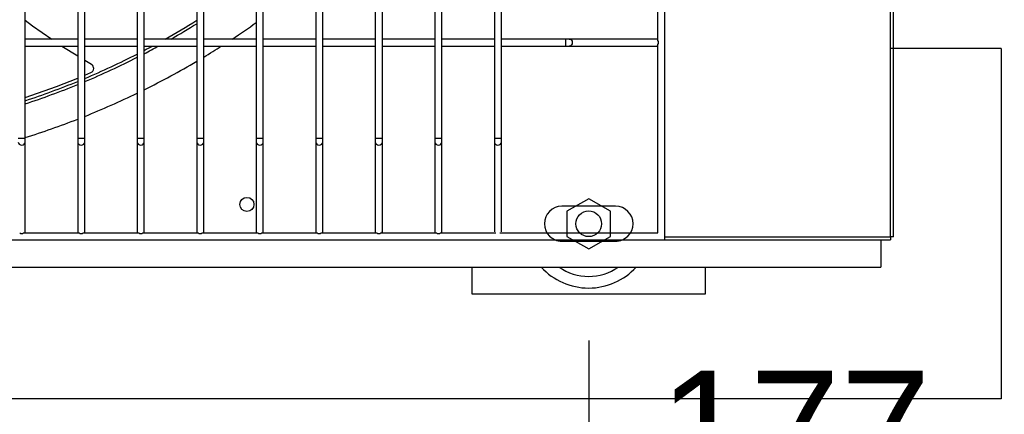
# Model space of a CAD drawing. Extents: x -90708 to 277869, y -117 to 207445.
# Tile 49 of 233: x -84517 to -84095, y 126795 to 126964. Entities that reach past the tile are written whole.
import ezdxf

# ---------------------------------------------------------------- set-up
doc = ezdxf.new("R2010")
doc.units = 0
doc.header["$MEASUREMENT"] = 0
doc.header["$PDMODE"] = 3
doc.header["$PDSIZE"] = 0.005
doc.layers.get('Defpoints').update_dxf_attribs({"linetype": 'CONTINUOUS'})
for name, color, linetype in [('ARQ - EQUIPO CONDENSADORA', 40, 'CONTINUOUS'), ('ARQ-DETALHES', 7, 'CONTINUOUS'), ('ARQ-TEXTO4', 4, 'CONTINUOUS')]:
    doc.layers.add(name, color=color, linetype=linetype)
doc.layers.add('ARQ-COTAS', color=20, linetype='CONTINUOUS', lineweight=18)
doc.styles.add('ARIAL', font='arial.ttf')
doc.dimstyles.new('COTA-50', dxfattribs={"dimscale": 0, "dimtxt": 50, "dimasz": 50, "dimexe": 25, "dimexo": 50, "dimgap": 0.04, "dimtad": 1, "dimdec": 0, "dimzin": 9, "dimdsep": 46, "dimtxsty": 'ARIAL', "dimcen": 1, "dimdle": 75, "dimclrd": 256, "dimclre": 256, "dimclrt": 2, "dimaunit": 1, "dimadec": 0, "dimazin": 0, "dimtfac": 2, "dimtdec": 0, "dimtmove": 2, "dimatfit": 0, "dimfxl": 0.05, "dimtolj": 1, "dimtzin": 4, "dimarcsym": 0})

# ---------------------------------------------------------------- blocks, each defined once
blk = doc.blocks.new('*D1124')
at = {"layer": 'ARQ-COTAS', "lineweight": -2, "transparency": 16777216}
for p, q in [((-87611.67, 126776.83), (-87611.67, 126570.13)), ((-84096.67, 126776.83), (-84096.67, 126570.13)), ((-84146.67, 126595.13), (-87561.67, 126595.13))]:
    blk.add_line(p, q, dxfattribs=at)
at = {"layer": 'ARQ-COTAS', "transparency": 16777216}
for points in [[(-87561.67, 126603.46), (-87561.67, 126586.79), (-87611.67, 126595.13)], [(-84146.67, 126603.46), (-84146.67, 126586.79), (-84096.67, 126595.13)]]:
    blk.add_solid(points, dxfattribs=at)
at = {"layer": 'Defpoints', "color": 0, "transparency": 16777216}
for p in [(-87611.67, 126826.83), (-84096.67, 126826.83), (-87611.67, 126595.13)]:
    blk.add_point(p, dxfattribs=at)
at = {"layer": 'ARQ-COTAS', "color": 2, "transparency": 16777216, "insert": (-85854.17, 126620.71), "char_height": 50, "attachment_point": 5, "style": 'ARIAL'}
blk.add_mtext('\\A1;3515', dxfattribs=at)
blk = doc.blocks.new('*D1125')
at = {"layer": 'ARQ-COTAS', "lineweight": -2, "transparency": 16777216}
for p, q in [((-84273.32, 126826.83), (-84273.32, 126738.83)), ((-84096.67, 126776.83), (-84096.67, 126738.83)), ((-84146.67, 126763.83), (-84223.32, 126763.83))]:
    blk.add_line(p, q, dxfattribs=at)
at = {"layer": 'ARQ-COTAS', "transparency": 16777216}
for points in [[(-84223.32, 126772.16), (-84223.32, 126755.49), (-84273.32, 126763.83)], [(-84146.67, 126772.16), (-84146.67, 126755.49), (-84096.67, 126763.83)]]:
    blk.add_solid(points, dxfattribs=at)
at = {"layer": 'Defpoints', "color": 0, "transparency": 16777216}
for p in [(-84273.32, 126876.83), (-84096.67, 126826.83), (-84273.32, 126763.83)]:
    blk.add_point(p, dxfattribs=at)
at = {"layer": 'ARQ-COTAS', "color": 2, "transparency": 16777216, "insert": (-84185, 126788.97), "char_height": 50, "attachment_point": 5, "style": 'ARIAL'}
blk.add_mtext('\\A1;177', dxfattribs=at)
blk = doc.blocks.new('*D1128')
at = {"layer": 'ARQ-COTAS', "lineweight": -2, "transparency": 16777216}
for p, q in [((-84961.32, 126826.83), (-84961.32, 126667.53)), ((-84273.32, 126826.83), (-84273.32, 126667.53)), ((-84323.32, 126692.53), (-84911.32, 126692.53))]:
    blk.add_line(p, q, dxfattribs=at)
at = {"layer": 'ARQ-COTAS', "transparency": 16777216}
for points in [[(-84911.32, 126700.87), (-84911.32, 126684.2), (-84961.32, 126692.53)], [(-84323.32, 126700.87), (-84323.32, 126684.2), (-84273.32, 126692.53)]]:
    blk.add_solid(points, dxfattribs=at)
at = {"layer": 'Defpoints', "color": 0, "transparency": 16777216}
for p in [(-84961.32, 126876.83), (-84273.32, 126876.83), (-84961.32, 126692.53)]:
    blk.add_point(p, dxfattribs=at)
at = {"layer": 'ARQ-COTAS', "color": 2, "transparency": 16777216, "insert": (-84617.32, 126718.1), "char_height": 50, "attachment_point": 5, "style": 'ARIAL'}
blk.add_mtext('\\A1;688', dxfattribs=at)
blk = doc.blocks.new('*D1132')
at = {"layer": 'ARQ-COTAS', "lineweight": -2, "transparency": 16777216}
for p, q in [((-84046.67, 126951.83), (-83882.29, 126951.83)), ((-83907.29, 126851.83), (-83907.29, 126901.83)), ((-84046.67, 126801.83), (-83882.29, 126801.83))]:
    blk.add_line(p, q, dxfattribs=at)
at = {"layer": 'ARQ-COTAS', "transparency": 16777216}
for points in [[(-83915.63, 126901.83), (-83898.96, 126901.83), (-83907.29, 126951.83)], [(-83915.63, 126851.83), (-83898.96, 126851.83), (-83907.29, 126801.83)]]:
    blk.add_solid(points, dxfattribs=at)
at = {"layer": 'Defpoints', "color": 0, "transparency": 16777216}
for p in [(-84096.67, 126951.83), (-83907.29, 126951.83), (-84096.67, 126801.83)]:
    blk.add_point(p, dxfattribs=at)
at = {"layer": 'ARQ-COTAS', "color": 2, "transparency": 16777216, "insert": (-83932.86, 126876.83), "char_height": 50, "attachment_point": 5, "rotation": 90, "style": 'ARIAL'}
blk.add_mtext('\\A1;150', dxfattribs=at)
blk = doc.blocks.new('*D1133')
at = {"layer": 'ARQ-COTAS', "lineweight": -2, "transparency": 16777216}
for p, q in [((-84046.67, 127558.93), (-83882.29, 127558.93)), ((-83907.29, 127001.83), (-83907.29, 127508.93)), ((-84046.67, 126951.83), (-83882.29, 126951.83))]:
    blk.add_line(p, q, dxfattribs=at)
at = {"layer": 'ARQ-COTAS', "transparency": 16777216}
for points in [[(-83915.63, 127508.93), (-83898.96, 127508.93), (-83907.29, 127558.93)], [(-83915.63, 127001.83), (-83898.96, 127001.83), (-83907.29, 126951.83)]]:
    blk.add_solid(points, dxfattribs=at)
at = {"layer": 'Defpoints', "color": 0, "transparency": 16777216}
for p in [(-84096.67, 127558.93), (-83907.29, 127558.93), (-84096.67, 126951.83)]:
    blk.add_point(p, dxfattribs=at)
at = {"layer": 'ARQ-COTAS', "color": 2, "transparency": 16777216, "insert": (-83932.86, 127255.38), "char_height": 50, "attachment_point": 5, "rotation": 90, "style": 'ARIAL'}
blk.add_mtext('\\A1;607', dxfattribs=at)

msp = doc.modelspace()

# ---------------------------------------------------------------- linework, layer by layer
at = {"layer": 'ARQ - EQUIPO CONDENSADORA', "linetype": 'Continuous'}
for p, q in [((-84240.722, 126869.942), (-84240.722, 127625.942)), ((-84143.972, 126871.193), (-84143.973, 127625.191)), ((-84142.722, 126871.193), (-84142.722, 127625.191)), ((-84514.722, 126954.442), (-84514.722, 126979.442)), ((-84492.222, 126979.442), (-84492.222, 126954.442)), ((-84489.222, 126954.442), (-84489.222, 126979.442)), ((-84466.722, 126979.442), (-84466.722, 126954.442)), ((-84463.722, 126954.442), (-84463.722, 126979.442)), ((-84441.222, 126979.442), (-84441.222, 126954.442)), ((-84438.222, 126954.442), (-84438.222, 126979.442)), ((-84415.722, 126979.442), (-84415.722, 126954.442)), ((-84412.722, 126954.442), (-84412.722, 126979.442)), ((-84390.222, 126979.442), (-84390.222, 126954.442)), ((-84387.222, 126954.442), (-84387.222, 126979.442)), ((-84364.722, 126979.442), (-84364.722, 126954.442)), ((-84361.722, 126954.442), (-84361.722, 126979.442)), ((-84339.222, 126979.442), (-84339.222, 126954.442)), ((-84336.222, 126954.442), (-84336.222, 126979.442)), ((-84313.722, 126979.442), (-84313.722, 126954.442)), ((-84310.722, 126954.442), (-84310.722, 126979.442)), ((-84243.722, 126955.291), (-84243.722, 126978.592)), ((-84492.222, 126955.942), (-84514.722, 126955.942)), ((-84466.722, 126955.942), (-84489.222, 126955.942)), ((-84441.222, 126955.942), (-84463.722, 126955.942)), ((-84415.722, 126955.942), (-84438.222, 126955.942)), ((-84390.222, 126955.942), (-84412.722, 126955.942)), ((-84364.722, 126955.942), (-84387.222, 126955.942)), ((-84339.222, 126955.942), (-84361.722, 126955.942)), ((-84313.722, 126955.942), (-84336.222, 126955.942)), ((-84283.298, 126955.942), (-84310.722, 126955.942)), ((-84281.621, 126955.942), (-84283.298, 126955.942)), ((-84283.298, 126955.942), (-84283.298, 126952.942)), ((-84244.222, 126955.942), (-84281.621, 126955.942)), ((-84243.722, 126955.942), (-84244.222, 126955.942)), ((-84514.722, 126913.492), (-84514.722, 126954.442)), ((-84514.722, 126952.942), (-84492.222, 126952.942)), ((-84498.992, 126952.942), (-84492.222, 126948.749)), ((-84492.222, 126954.442), (-84492.222, 126913.492)), ((-84489.222, 126913.492), (-84489.222, 126954.442)), ((-84489.222, 126952.942), (-84466.722, 126952.942)), ((-84466.722, 126954.442), (-84466.722, 126913.492)), ((-84463.722, 126913.492), (-84463.722, 126954.442)), ((-84463.722, 126952.942), (-84441.222, 126952.942)), ((-84441.222, 126954.442), (-84441.222, 126913.492)), ((-84438.222, 126913.492), (-84438.222, 126954.442)), ((-84438.222, 126952.942), (-84415.722, 126952.942)), ((-84415.722, 126954.442), (-84415.722, 126913.492)), ((-84412.722, 126913.492), (-84412.722, 126954.442)), ((-84412.722, 126952.942), (-84390.222, 126952.942)), ((-84390.222, 126954.442), (-84390.222, 126913.492)), ((-84387.222, 126913.492), (-84387.222, 126954.442)), ((-84387.222, 126952.942), (-84364.722, 126952.942)), ((-84364.722, 126954.442), (-84364.722, 126913.492)), ((-84361.722, 126913.492), (-84361.722, 126954.442)), ((-84361.722, 126952.942), (-84339.222, 126952.942)), ((-84339.222, 126954.442), (-84339.222, 126913.492)), ((-84336.222, 126913.492), (-84336.222, 126954.442)), ((-84336.222, 126952.942), (-84313.722, 126952.942)), ((-84313.722, 126954.442), (-84313.722, 126913.492)), ((-84310.722, 126913.492), (-84310.722, 126954.442)), ((-84310.722, 126952.942), (-84283.298, 126952.942)), ((-84283.298, 126952.942), (-84281.621, 126952.942)), ((-84281.621, 126952.942), (-84244.222, 126952.942)), ((-84244.222, 126952.942), (-84243.722, 126952.942)), ((-84243.722, 126872.942), (-84243.722, 126953.592)), ((-84489.222, 126946.892), (-84486.34, 126945.107)), ((-84489.222, 126940.465), (-84486.555, 126941.545)), ((-84517.722, 126913.492), (-84516.222, 126913.492)), ((-84516.222, 126913.492), (-84514.722, 126913.492)), ((-84514.722, 126911.815), (-84514.722, 126913.492)), ((-84492.222, 126913.492), (-84492.222, 126911.815)), ((-84492.222, 126913.492), (-84490.722, 126913.492)), ((-84490.722, 126913.492), (-84489.222, 126913.492)), ((-84489.222, 126911.815), (-84489.222, 126913.492)), ((-84466.722, 126913.492), (-84466.722, 126911.815)), ((-84466.722, 126913.492), (-84465.222, 126913.492)), ((-84465.222, 126913.492), (-84463.722, 126913.492)), ((-84463.722, 126911.815), (-84463.722, 126913.492)), ((-84441.222, 126913.492), (-84441.222, 126911.815)), ((-84441.222, 126913.492), (-84439.722, 126913.492)), ((-84439.722, 126913.492), (-84438.222, 126913.492)), ((-84438.222, 126911.815), (-84438.222, 126913.492)), ((-84415.722, 126913.492), (-84415.722, 126911.815)), ((-84415.722, 126913.492), (-84414.222, 126913.492)), ((-84414.222, 126913.492), (-84412.722, 126913.492)), ((-84412.722, 126911.815), (-84412.722, 126913.492)), ((-84390.222, 126913.492), (-84390.222, 126911.815)), ((-84390.222, 126913.492), (-84388.722, 126913.492)), ((-84388.722, 126913.492), (-84387.222, 126913.492)), ((-84387.222, 126911.815), (-84387.222, 126913.492)), ((-84364.722, 126913.492), (-84364.722, 126911.815)), ((-84364.722, 126913.492), (-84363.222, 126913.492)), ((-84363.222, 126913.492), (-84361.722, 126913.492)), ((-84361.722, 126911.815), (-84361.722, 126913.492)), ((-84339.222, 126913.492), (-84339.222, 126911.815)), ((-84339.222, 126913.492), (-84337.722, 126913.492)), ((-84337.722, 126913.492), (-84336.222, 126913.492)), ((-84336.222, 126911.815), (-84336.222, 126913.492)), ((-84313.722, 126913.492), (-84313.722, 126911.815)), ((-84313.722, 126913.492), (-84312.222, 126913.492)), ((-84312.222, 126913.492), (-84310.722, 126913.492)), ((-84310.722, 126911.815), (-84310.722, 126913.492)), ((-84514.722, 126873.442), (-84514.722, 126911.815)), ((-84492.222, 126911.815), (-84492.222, 126873.442)), ((-84489.222, 126873.442), (-84489.222, 126911.815)), ((-84466.722, 126911.815), (-84466.722, 126873.442)), ((-84463.722, 126873.442), (-84463.722, 126911.815)), ((-84441.222, 126911.815), (-84441.222, 126873.442)), ((-84438.222, 126873.442), (-84438.222, 126911.815)), ((-84415.722, 126911.815), (-84415.722, 126873.442)), ((-84412.722, 126873.442), (-84412.722, 126911.815)), ((-84390.222, 126911.815), (-84390.222, 126873.442)), ((-84387.222, 126873.442), (-84387.222, 126911.815)), ((-84364.722, 126911.815), (-84364.722, 126873.442)), ((-84361.722, 126873.442), (-84361.722, 126911.815)), ((-84339.222, 126911.815), (-84339.222, 126873.442)), ((-84336.222, 126873.442), (-84336.222, 126911.815)), ((-84313.722, 126911.815), (-84313.722, 126873.442)), ((-84310.722, 126873.442), (-84310.722, 126911.815)), ((-84261.821, 126884.33), (-84284.821, 126884.33)), ((-84515.373, 126872.942), (-84491.572, 126872.942)), ((-84514.722, 126872.942), (-84514.722, 126873.442)), ((-84492.222, 126873.442), (-84492.222, 126872.942)), ((-84489.873, 126872.942), (-84466.072, 126872.942)), ((-84489.222, 126872.942), (-84489.222, 126873.442)), ((-84466.722, 126873.442), (-84466.722, 126872.942)), ((-84464.373, 126872.942), (-84440.572, 126872.942)), ((-84463.722, 126872.942), (-84463.722, 126873.442)), ((-84441.222, 126873.442), (-84441.222, 126872.942)), ((-84438.873, 126872.942), (-84415.072, 126872.942)), ((-84438.222, 126872.942), (-84438.222, 126873.442)), ((-84415.722, 126873.442), (-84415.722, 126872.942)), ((-84413.373, 126872.942), (-84389.572, 126872.942)), ((-84412.722, 126872.942), (-84412.722, 126873.442)), ((-84390.222, 126873.442), (-84390.222, 126872.942)), ((-84387.873, 126872.942), (-84364.072, 126872.942)), ((-84387.222, 126872.942), (-84387.222, 126873.442)), ((-84364.722, 126873.442), (-84364.722, 126872.942)), ((-84362.373, 126872.942), (-84338.572, 126872.942)), ((-84361.722, 126872.942), (-84361.722, 126873.442)), ((-84339.222, 126873.442), (-84339.222, 126872.942)), ((-84336.873, 126872.942), (-84313.072, 126872.942)), ((-84336.222, 126872.942), (-84336.222, 126873.442)), ((-84311.373, 126872.942), (-84243.722, 126872.942)), ((-84240.722, 126871.193), (-84143.972, 126871.193)), ((-84142.722, 126871.193), (-84143.972, 126871.193)), ((-84143.972, 126871.193), (-84143.972, 126871.193)), ((-84143.972, 126871.193), (-84143.972, 126869.942)), ((-84996.722, 126869.942), (-84240.722, 126869.942)), ((-84284.821, 126869.33), (-84261.821, 126869.33)), ((-84284.821, 126869.33), (-84261.821, 126869.33)), ((-84240.722, 126869.942), (-84143.972, 126869.942)), ((-84148.221, 126869.942), (-84148.221, 126858.28)), ((-85090.321, 126858.28), (-84148.221, 126858.28))]:
    msp.add_line(p, q, dxfattribs=at)
at = {"layer": 'ARQ - EQUIPO CONDENSADORA', "linetype": 'Continuous', "flags": 128}
for points in [[(-84514.722, 126964.024), (-84511.615, 126961.643), (-84503.358, 126955.942)], [(-84281.621, 126955.942), (-84281.14, 126955.828), (-84280.731, 126955.503), (-84280.459, 126955.016), (-84280.363, 126954.442), (-84280.459, 126953.868), (-84280.731, 126953.381), (-84281.14, 126953.056), (-84281.621, 126952.942)], [(-84514.722, 126930.859), (-84501.296, 126935.572), (-84492.222, 126939.249)], [(-84517.722, 126911.815), (-84517.608, 126911.333), (-84517.283, 126910.925), (-84516.796, 126910.653), (-84516.222, 126910.557)], [(-84516.222, 126910.557), (-84515.648, 126910.653), (-84515.161, 126910.925), (-84514.836, 126911.333), (-84514.722, 126911.815)], [(-84492.222, 126911.815), (-84492.108, 126911.333), (-84491.783, 126910.925), (-84491.296, 126910.653), (-84490.722, 126910.557)], [(-84490.722, 126910.557), (-84490.148, 126910.653), (-84489.661, 126910.925), (-84489.336, 126911.333), (-84489.222, 126911.815)], [(-84466.722, 126911.815), (-84466.608, 126911.333), (-84466.283, 126910.925), (-84465.796, 126910.653), (-84465.222, 126910.557)], [(-84465.222, 126910.557), (-84464.648, 126910.653), (-84464.161, 126910.925), (-84463.836, 126911.333), (-84463.722, 126911.815)], [(-84441.222, 126911.815), (-84441.108, 126911.333), (-84440.783, 126910.925), (-84440.296, 126910.653), (-84439.722, 126910.557)], [(-84439.722, 126910.557), (-84439.148, 126910.653), (-84438.661, 126910.925), (-84438.336, 126911.333), (-84438.222, 126911.815)], [(-84415.722, 126911.815), (-84415.608, 126911.333), (-84415.283, 126910.925), (-84414.796, 126910.653), (-84414.222, 126910.557)], [(-84414.222, 126910.557), (-84413.648, 126910.653), (-84413.161, 126910.925), (-84412.836, 126911.333), (-84412.722, 126911.815)], [(-84390.222, 126911.815), (-84390.108, 126911.333), (-84389.783, 126910.925), (-84389.296, 126910.653), (-84388.722, 126910.557)], [(-84388.722, 126910.557), (-84388.148, 126910.653), (-84387.661, 126910.925), (-84387.336, 126911.333), (-84387.222, 126911.815)], [(-84364.722, 126911.815), (-84364.608, 126911.333), (-84364.283, 126910.925), (-84363.796, 126910.653), (-84363.222, 126910.557)], [(-84363.222, 126910.557), (-84362.648, 126910.653), (-84362.161, 126910.925), (-84361.836, 126911.333), (-84361.722, 126911.815)], [(-84339.222, 126911.815), (-84339.108, 126911.333), (-84338.783, 126910.925), (-84338.296, 126910.653), (-84337.722, 126910.557)], [(-84337.722, 126910.557), (-84337.148, 126910.653), (-84336.661, 126910.925), (-84336.336, 126911.333), (-84336.222, 126911.815)], [(-84313.722, 126911.815), (-84313.608, 126911.333), (-84313.283, 126910.925), (-84312.796, 126910.653), (-84312.222, 126910.557)], [(-84312.222, 126910.557), (-84311.648, 126910.653), (-84311.161, 126910.925), (-84310.836, 126911.333), (-84310.722, 126911.815)]]:
    msp.add_lwpolyline(points, dxfattribs=at)
at = {"layer": 'ARQ - EQUIPO CONDENSADORA', "linetype": 'Continuous'}
msp.add_circle((-84419.721, 126885.143), 3, dxfattribs=at)
for centre, radius, start, end in [((-84619.721, 127248.941), 336.25, 299.38147, 302.06304), ((-84619.721, 127248.941), 337.5, 299.75619, 301.93021), ((-84619.721, 127248.941), 351.25, 303.47144, 305.50543), ((-84244.266, 126955.318), 0.625, 29.4935, 85.92861), ((-84619.721, 127248.941), 337.5, 297.53041, 298.71337), ((-84619.721, 127248.941), 336.25, 297.64148, 298.3221), ((-84619.721, 127248.941), 351.25, 301.1127, 302.57347), ((-84244.266, 126953.566), 0.625, 274.07139, 330.5065), ((-84244.712, 126954.442), 1.305, 319.37511, 40.62489), ((-84619.721, 127248.941), 336.25, 292.8364, 297.06594), ((-84619.721, 127248.941), 337.5, 292.74706, 296.95756), ((-84487.35, 126943.381), 2, 293.42257, 59.65884), ((-84619.721, 127248.941), 351.25, 296.36739, 300.54282), ((-84619.721, 127248.941), 336.25, 288.19576, 292.28285), ((-84619.721, 127248.941), 337.5, 288.12603, 292.19592), ((-84619.721, 127248.941), 351.25, 291.80985, 295.82248), ((-84619.721, 127248.941), 351.25, 287.39332, 291.28372), ((-84284.821, 126876.83), 7.5, 90, 270), ((-84261.821, 126876.83), 7.5, 270, 90), ((-84516.222, 126873.932), 1.305, 229.37511, 310.62489), ((-84515.346, 126873.486), 0.625, 299.4935, 355.9286), ((-84491.598, 126873.486), 0.625, 184.0714, 240.5065), ((-84490.722, 126873.932), 1.305, 229.37511, 310.62489), ((-84489.846, 126873.486), 0.625, 299.4935, 355.92861), ((-84466.098, 126873.486), 0.625, 184.07139, 240.5065), ((-84465.222, 126873.932), 1.305, 229.37511, 310.62489), ((-84464.346, 126873.486), 0.625, 299.4935, 355.9286), ((-84440.598, 126873.486), 0.625, 184.07139, 240.5065), ((-84439.722, 126873.932), 1.305, 229.37511, 310.62489), ((-84438.846, 126873.486), 0.625, 299.4935, 355.92861), ((-84415.098, 126873.486), 0.625, 184.0714, 240.50649), ((-84414.222, 126873.932), 1.305, 229.37511, 310.62489), ((-84413.346, 126873.486), 0.625, 299.4935, 355.92861), ((-84389.598, 126873.486), 0.625, 184.0714, 240.5065), ((-84388.722, 126873.932), 1.305, 229.37511, 310.62489), ((-84387.846, 126873.486), 0.625, 299.4935, 355.92861), ((-84364.098, 126873.486), 0.625, 184.07139, 240.5065), ((-84363.222, 126873.932), 1.305, 229.37511, 310.62489), ((-84362.346, 126873.486), 0.625, 299.4935, 355.9286), ((-84338.598, 126873.486), 0.625, 184.07139, 240.5065), ((-84337.722, 126873.932), 1.305, 229.37511, 310.62489), ((-84336.846, 126873.486), 0.625, 299.4935, 355.92861), ((-84284.821, 126876.83), 7.5, 246.69328, 270), ((-84261.821, 126876.83), 7.5, 270, 293.30672)]:
    msp.add_arc(centre, radius, start, end, dxfattribs=at)
at = {"layer": 'ARQ-DETALHES'}
for p, q in [((-84096.672, 126951.83), (-84143.972, 126951.83)), ((-84096.672, 126951.83), (-84096.672, 126801.83)), ((-84096.672, 126801.83), (-87611.674, 126801.83))]:
    msp.add_line(p, q, dxfattribs=at)
at = {"layer": 'ARQ-TEXTO4'}
msp.add_line((-84323.321, 126858.28), (-84323.321, 126846.83), dxfattribs=at)
msp.add_lwpolyline([(-84273.321, 126866.092), (-84264.022, 126871.461), (-84264.022, 126882.199), (-84273.321, 126887.567), (-84282.62, 126882.199), (-84282.62, 126871.461)], close=True, dxfattribs=at)
msp.add_lwpolyline([(-84323.321, 126858.28), (-84323.321, 126846.83), (-84223.321, 126846.83), (-84223.321, 126858.28)], dxfattribs=at)
msp.add_circle((-84273.321, 126876.83), 5.5, dxfattribs=at)
for radius, start, end in [(27.5, 222.41886, 317.58114), (22.5, 235.53221, 304.46779)]:
    msp.add_arc((-84273.321, 126876.83), radius, start, end, dxfattribs=at)

# ---------------------------------------------------------------- dimensions: what is measured, and where the dimension line sits
at = {"layer": 'ARQ-COTAS'}
for base, p1, p2, angle, picture, middle in [((-83907.293, 127558.932), (-84096.672, 126951.83), (-84096.672, 127558.932), 270, '*D1133', (-83932.862, 127255.381)), ((-83907.293, 126951.83), (-84096.672, 126801.83), (-84096.672, 126951.83), 270, '*D1132', (-83932.862, 126876.83)), ((-84961.321, 126692.533), (-84273.321, 126876.83), (-84961.321, 126876.83), 180, '*D1128', (-84617.321, 126718.101)), ((-84273.321, 126763.827), (-84096.672, 126826.83), (-84273.321, 126876.83), 180, '*D1125', (-84184.997, 126788.97)), ((-87611.674, 126595.126), (-84096.672, 126826.83), (-87611.674, 126826.83), 180, '*D1124', (-85854.173, 126620.712))]:
    dim = msp.add_linear_dim(base=base, p1=p1, p2=p2, angle=angle, dimstyle='COTA-50', override={"dimscale": 1}, dxfattribs=at)
    dim.commit()
    dim.dimension.update_dxf_attribs({"geometry": picture, "text_midpoint": middle})

doc.saveas('drawing.dxf')
